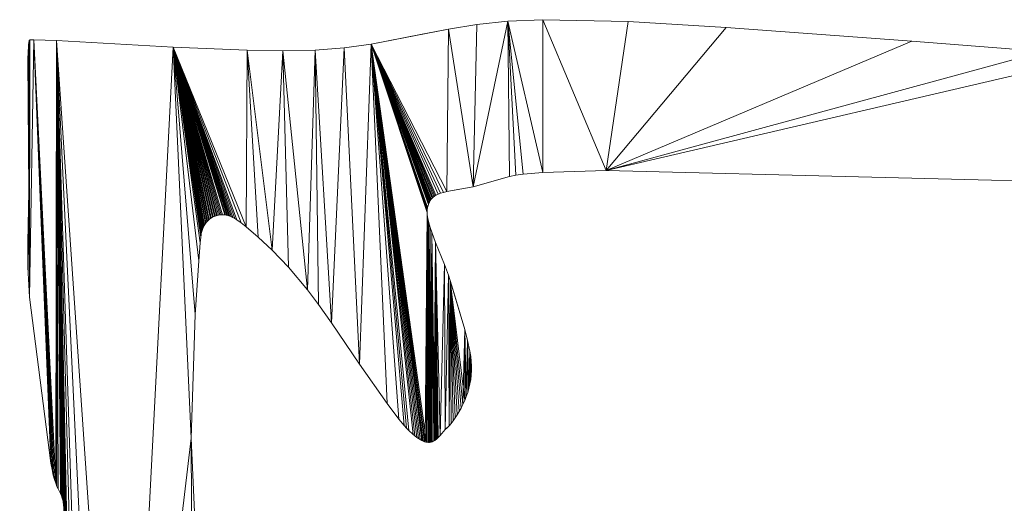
# Model space of a CAD drawing. Header units: metres. Extents: x -2.359 to -1.572, y -0.49 to -0.393.
# Tile 2 of 16: x -2.359 to -2.265, y -0.441 to -0.394. Entities that reach past the tile are written whole.
import ezdxf

# ---------------------------------------------------------------- set-up
doc = ezdxf.new("R2010")
doc.units = ezdxf.units.M
doc.header["$MEASUREMENT"] = 0
doc.layers.add('Nuovo_0', color=7, linetype='Continuous')

# ---------------------------------------------------------------- blocks, each defined once
blk = doc.blocks.new('Solaio_04976B78-522D-4536-BC0E-FB2D486ACFF9', base_point=(-2.35947, -0.479389))
at = {"layer": 'Nuovo_0', "lineweight": 0}
mesh = blk.add_polyface(dxfattribs=at)
corners = [(-2.319935, -0.412362, -0.088), (-2.319969, -0.412596, -0.088), (-2.32537, -0.396672, -0.088), (-2.31986, -0.412084, -0.088), (-2.319815, -0.41196, -0.088), (-2.319764, -0.411845, -0.088), (-2.319647, -0.41164, -0.088), (-2.319505, -0.411465, -0.088), (-2.319339, -0.411316, -0.088), (-2.319147, -0.41119, -0.088), (-2.318928, -0.411084, -0.088), (-2.318681, -0.410992, -0.088), (-2.318405, -0.410913, -0.088), (-2.318098, -0.410841, -0.088), (-2.317919, -0.395222, -0.088), (-2.315543, -0.410367, -0.088), (-2.315206, -0.394791, -0.088), (-2.312215, -0.394473, -0.088), (-2.31208, -0.409381, -0.088), (-2.311468, -0.409268, -0.088), (-2.310742, -0.409164, -0.088), (-2.308864, -0.408986, -0.088), (-2.308852, -0.394319, -0.088), (-2.302786, -0.408806, -0.088), (-2.300675, -0.394497, -0.088), (-2.291259, -0.395074, -0.088), (-2.32537, -0.396672), (-2.319961, -0.412515), (-2.319935, -0.412362), (-2.31986, -0.412084), (-2.319815, -0.41196), (-2.319708, -0.411738), (-2.319579, -0.411549), (-2.319425, -0.411387), (-2.319247, -0.411251), (-2.319147, -0.41119), (-2.318928, -0.411084), (-2.318681, -0.410992), (-2.318405, -0.410913), (-2.318098, -0.410841), (-2.317919, -0.395222), (-2.315543, -0.410367), (-2.315206, -0.394791), (-2.312215, -0.394473), (-2.31208, -0.409381), (-2.311468, -0.409268), (-2.310742, -0.409164), (-2.308864, -0.408986), (-2.308852, -0.394319), (-2.302786, -0.408806), (-2.300675, -0.394497), (-2.291259, -0.395074), (-2.320454, -0.395714, -0.088), (-2.320454, -0.395714), (-2.317386, -0.410706), (-2.317386, -0.410706, -0.088)]
mesh.append_faces([[corners[k] for k in face] for face in [(40, 14, 52, 53), (42, 16, 14, 40), (43, 17, 16, 42), (48, 22, 17, 43), (50, 24, 22, 48), (47, 21, 23, 49), (46, 20, 21, 47), (45, 19, 20, 46), (44, 18, 19, 45), (41, 15, 18, 44), (54, 55, 15, 41), (39, 13, 55, 54), (38, 12, 13, 39)]], dxfattribs={"color": 7})
mesh.append_faces([[corners[k] for k in face] for face in [(0, 1, 2), (3, 0, 2), (6, 5, 2), (7, 6, 2), (8, 7, 2), (9, 8, 2), (10, 9, 2), (11, 10, 2), (13, 2, 14), (15, 13, 14), (26, 27, 28), (26, 28, 29), (26, 30, 31), (26, 31, 32), (26, 32, 33), (26, 33, 34), (26, 35, 36), (26, 36, 37), (40, 26, 39), (40, 39, 41)]], dxfattribs={"vtx0": -1, "vtx1": -1, "vtx2": -1, "color": 7})
mesh.append_faces([[corners[k] for k in face] for face in [(15, 14, 16), (15, 16, 17), (21, 17, 22), (23, 22, 24), (23, 24, 25), (26, 29, 30), (26, 34, 35), (26, 37, 38), (26, 38, 39), (43, 41, 44), (43, 44, 45), (43, 45, 46), (43, 46, 47), (48, 47, 49)]], dxfattribs={"vtx0": -1, "vtx2": -1, "color": 7})
mesh.append_faces([[corners[k] for k in face] for face in [(4, 3, 2), (5, 4, 2), (12, 11, 2), (13, 12, 2), (18, 15, 17), (19, 18, 17), (20, 19, 17), (21, 20, 17), (23, 21, 22), (42, 40, 41), (43, 42, 41), (48, 43, 47), (50, 48, 49), (51, 50, 49)]], dxfattribs={"vtx1": -1, "vtx2": -1, "color": 7})
mesh = blk.add_polyface(dxfattribs=at)
corners = [(-2.302786, -0.408806, -0.088), (-2.291259, -0.395074, -0.088), (-2.273411, -0.396383, -0.088), (-2.260755, -0.397362, -0.088), (-2.255229, -0.39774, -0.088), (-2.251735, -0.410094, -0.088), (-2.249492, -0.397884, -0.088), (-2.243278, -0.397725, -0.088), (-2.240441, -0.410365, -0.088), (-2.236922, -0.397339, -0.088), (-2.233758, -0.410058, -0.088), (-2.232109, -0.409999, -0.088), (-2.230604, -0.410013, -0.088), (-2.229926, -0.410057, -0.088), (-2.229309, -0.410132, -0.088), (-2.229026, -0.410183, -0.088), (-2.228761, -0.410242, -0.088), (-2.228516, -0.410311, -0.088), (-2.228401, -0.41035, -0.088), (-2.228188, -0.410434, -0.088), (-2.228001, -0.410527, -0.088), (-2.22784, -0.410628, -0.088), (-2.227703, -0.410736, -0.088), (-2.227589, -0.410852, -0.088), (-2.227495, -0.410975, -0.088), (-2.273411, -0.396383), (-2.291259, -0.395074), (-2.302786, -0.408806), (-2.260755, -0.397362), (-2.255229, -0.39774), (-2.251735, -0.410094), (-2.249492, -0.397884), (-2.243278, -0.397725), (-2.240441, -0.410365), (-2.236922, -0.397339), (-2.233758, -0.410058), (-2.232109, -0.409999), (-2.230604, -0.410013), (-2.229926, -0.410057), (-2.229309, -0.410132), (-2.229026, -0.410183), (-2.228761, -0.410242), (-2.228516, -0.410311), (-2.228291, -0.410391), (-2.228091, -0.410479), (-2.227918, -0.410576), (-2.227769, -0.410681), (-2.227644, -0.410794), (-2.22754, -0.410913), (-2.225196, -0.396287), (-2.300675, -0.394497, -0.088), (-2.300675, -0.394497), (-2.225196, -0.396287, -0.088)]
mesh.append_faces([[corners[k] for k in face] for face in [(26, 1, 50, 51), (25, 2, 1, 26), (28, 3, 2, 25), (29, 4, 3, 28), (31, 6, 4, 29), (32, 7, 6, 31), (34, 9, 7, 32), (49, 52, 9, 34), (37, 12, 13, 38), (36, 11, 12, 37), (35, 10, 11, 36), (33, 8, 10, 35), (30, 5, 8, 33), (27, 0, 5, 30)]], dxfattribs={"color": 7})
mesh.append_faces([[corners[k] for k in face] for face in [(19, 18, 9), (20, 19, 9), (21, 20, 9), (22, 21, 9), (23, 22, 9), (24, 23, 9), (34, 42, 43), (34, 43, 44), (34, 44, 45), (34, 45, 46), (34, 46, 47), (34, 47, 48)]], dxfattribs={"vtx0": -1, "vtx1": -1, "vtx2": -1, "color": 7})
mesh.append_faces([[corners[k] for k in face] for face in [(0, 1, 2), (0, 2, 3), (0, 3, 4), (5, 4, 6), (5, 6, 7), (8, 7, 9), (29, 27, 30), (32, 30, 33), (34, 33, 35), (34, 35, 36), (34, 36, 37), (34, 37, 38), (34, 38, 39), (34, 39, 40), (34, 40, 41), (34, 41, 42)]], dxfattribs={"vtx0": -1, "vtx2": -1, "color": 7})
mesh.append_faces([[corners[k] for k in face] for face in [(5, 0, 4), (8, 5, 7), (10, 8, 9), (11, 10, 9), (12, 11, 9), (13, 12, 9), (14, 13, 9), (15, 14, 9), (16, 15, 9), (17, 16, 9), (18, 17, 9), (25, 26, 27), (28, 25, 27), (29, 28, 27), (31, 29, 30), (32, 31, 30), (34, 32, 33), (49, 34, 48)]], dxfattribs={"vtx1": -1, "vtx2": -1, "color": 7})
mesh = blk.add_polyface(dxfattribs=at)
corners = [(-2.354976, -0.488702, -0.088), (-2.358053, -0.460468, -0.088), (-2.354939, -0.442973, -0.088), (-2.354893, -0.442298, -0.088), (-2.354875, -0.441736, -0.088), (-2.353992, -0.489188, -0.088), (-2.35558, -0.396311, -0.088), (-2.353802, -0.489243, -0.088), (-2.353594, -0.489295, -0.088), (-2.353123, -0.48939, -0.088), (-2.352564, -0.489472, -0.088), (-2.351132, -0.489602, -0.088), (-2.349198, -0.489691, -0.088), (-2.344385, -0.396948, -0.088), (-2.34266, -0.434508, -0.088), (-2.342482, -0.467989, -0.088), (-2.341745, -0.454365, -0.088), (-2.340453, -0.468195, -0.088), (-2.336059, -0.456184, -0.088), (-2.332931, -0.447752, -0.088), (-2.330557, -0.443931, -0.088), (-2.330373, -0.443815, -0.088), (-2.330184, -0.443719, -0.088), (-2.329992, -0.443641, -0.088), (-2.329797, -0.443581, -0.088), (-2.329599, -0.443539, -0.088), (-2.354939, -0.442973), (-2.358053, -0.460468), (-2.355086, -0.488618), (-2.354893, -0.442298), (-2.354875, -0.441736), (-2.35558, -0.396311), (-2.353992, -0.489188), (-2.353802, -0.489243), (-2.353594, -0.489295), (-2.353123, -0.48939), (-2.352564, -0.489472), (-2.351132, -0.489602), (-2.349198, -0.489691), (-2.34266, -0.434508), (-2.344385, -0.396948), (-2.342482, -0.467989), (-2.341745, -0.454365), (-2.332931, -0.447752), (-2.336059, -0.456184), (-2.340453, -0.468195), (-2.330466, -0.44387), (-2.330279, -0.443764), (-2.330089, -0.443677), (-2.329895, -0.443609), (-2.329699, -0.443558), (-2.359123, -0.471598, -0.088), (-2.359123, -0.471598), (-2.354883, -0.44127), (-2.354883, -0.44127, -0.088), (-2.354895, -0.441069), (-2.354895, -0.441069, -0.088), (-2.354912, -0.440886), (-2.354912, -0.440886, -0.088), (-2.354935, -0.440719), (-2.354935, -0.440719, -0.088), (-2.354962, -0.440567), (-2.354962, -0.440567, -0.088), (-2.354994, -0.440427), (-2.354994, -0.440427, -0.088), (-2.35503, -0.440297), (-2.35503, -0.440297, -0.088), (-2.35507, -0.440177), (-2.35507, -0.440177, -0.088), (-2.355113, -0.440062), (-2.355113, -0.440062, -0.088), (-2.355208, -0.439846), (-2.355208, -0.439846, -0.088), (-2.355427, -0.439407), (-2.355427, -0.439407, -0.088), (-2.355545, -0.439153), (-2.355545, -0.439153, -0.088), (-2.355665, -0.438855), (-2.355665, -0.438855, -0.088), (-2.355786, -0.438498), (-2.355786, -0.438498, -0.088), (-2.355905, -0.438066), (-2.355905, -0.438066, -0.088), (-2.356018, -0.437543), (-2.356018, -0.437543, -0.088)]
mesh.append_faces([[corners[k] for k in face] for face in [(27, 1, 51, 52), (26, 2, 1, 27), (29, 3, 2, 26), (30, 4, 3, 29), (53, 54, 4, 30), (55, 56, 54, 53), (57, 58, 56, 55), (59, 60, 58, 57), (61, 62, 60, 59), (63, 64, 62, 61), (65, 66, 64, 63), (67, 68, 66, 65), (69, 70, 68, 67), (71, 72, 70, 69), (73, 74, 72, 71), (75, 76, 74, 73), (77, 78, 76, 75), (79, 80, 78, 77), (81, 82, 80, 79), (83, 84, 82, 81), (42, 16, 14, 39), (41, 15, 16, 42), (44, 18, 17, 45)]], dxfattribs={"color": 7})
mesh.append_faces([[corners[k] for k in face] for face in [(5, 4, 6), (12, 13, 14), (12, 14, 15), (12, 20, 21), (12, 21, 22), (12, 22, 23), (12, 23, 24), (12, 24, 25), (31, 30, 32), (39, 40, 38), (41, 39, 38), (46, 45, 38), (47, 46, 38), (48, 47, 38), (49, 48, 38), (50, 49, 38)]], dxfattribs={"vtx0": -1, "vtx1": -1, "vtx2": -1, "color": 7})
mesh.append_faces([[corners[k] for k in face] for face in [(0, 1, 2), (0, 2, 3), (0, 3, 4), (31, 32, 33), (31, 33, 34), (31, 34, 35), (31, 35, 36), (31, 36, 37), (31, 37, 38), (43, 44, 45)]], dxfattribs={"vtx0": -1, "vtx2": -1, "color": 7})
mesh.append_faces([[corners[k] for k in face] for face in [(16, 15, 14), (42, 39, 41)]], dxfattribs={"vtx1": -1, "color": 7})
mesh.append_faces([[corners[k] for k in face] for face in [(7, 5, 6), (8, 7, 6), (9, 8, 6), (10, 9, 6), (11, 10, 6), (12, 11, 6), (17, 18, 19), (26, 27, 28), (29, 26, 28), (30, 29, 28)]], dxfattribs={"vtx1": -1, "vtx2": -1, "color": 7})
mesh = blk.add_polyface(dxfattribs=at)
corners = [(-2.358245, -0.410834, -0.088), (-2.358343, -0.39807, -0.088), (-2.358287, -0.396873, -0.088), (-2.358204, -0.396279, -0.088), (-2.358182, -0.420984, -0.088), (-2.358135, -0.396266, -0.088), (-2.35776, -0.396263, -0.088), (-2.355665, -0.438855, -0.088), (-2.35558, -0.396311, -0.088), (-2.341927, -0.417478, -0.088), (-2.342251, -0.422635, -0.088), (-2.344385, -0.396948, -0.088), (-2.341786, -0.415759, -0.088), (-2.341727, -0.415198, -0.088), (-2.341678, -0.414866, -0.088), (-2.341629, -0.414664, -0.088), (-2.34157, -0.414476, -0.088), (-2.3415, -0.4143, -0.088), (-2.341379, -0.414059, -0.088), (-2.34124, -0.413847, -0.088), (-2.341085, -0.413662, -0.088), (-2.340916, -0.413503, -0.088), (-2.340735, -0.413371, -0.088), (-2.340546, -0.413264, -0.088), (-2.34035, -0.413182, -0.088), (-2.34015, -0.413125, -0.088), (-2.339882, -0.413082, -0.088), (-2.339623, -0.413063, -0.088), (-2.33943, -0.413069, -0.088), (-2.339232, -0.413098, -0.088), (-2.358287, -0.396873), (-2.358343, -0.39807), (-2.358245, -0.410834), (-2.358204, -0.396279), (-2.358182, -0.420984), (-2.358158, -0.396268), (-2.35776, -0.396263), (-2.35558, -0.396311), (-2.355665, -0.438855), (-2.344385, -0.396948), (-2.342251, -0.422635), (-2.341927, -0.417478), (-2.341786, -0.415759), (-2.341727, -0.415198), (-2.341678, -0.414866), (-2.341629, -0.414664), (-2.341536, -0.414386), (-2.341422, -0.414136), (-2.341288, -0.413915), (-2.341138, -0.41372), (-2.340973, -0.413553), (-2.340797, -0.413412), (-2.34061, -0.413297), (-2.340416, -0.413207), (-2.340217, -0.413141), (-2.340015, -0.4131), (-2.339752, -0.413069), (-2.339623, -0.413063), (-2.339365, -0.413076), (-2.35827, -0.396727), (-2.35827, -0.396727, -0.088), (-2.358261, -0.396672), (-2.358261, -0.396672, -0.088), (-2.358252, -0.396627), (-2.358252, -0.396627, -0.088), (-2.358158, -0.396268, -0.088), (-2.358135, -0.396266)]
mesh.append_faces([[corners[k] for k in face] for face in [(31, 1, 0, 32), (30, 2, 1, 31), (59, 60, 2, 30), (61, 62, 60, 59), (63, 64, 62, 61), (33, 3, 64, 63), (35, 65, 3, 33), (66, 5, 65, 35), (36, 6, 5, 66), (37, 8, 6, 36), (39, 11, 8, 37)]], dxfattribs={"color": 7})
mesh.append_faces([[corners[k] for k in face] for face in [(0, 2, 3), (4, 0, 3), (4, 3, 5), (14, 13, 11), (17, 16, 11), (18, 17, 11), (19, 18, 11), (20, 19, 11), (21, 20, 11), (22, 21, 11), (23, 22, 11), (24, 23, 11), (25, 24, 11), (26, 25, 11), (27, 26, 11), (28, 27, 11), (29, 28, 11), (33, 30, 32), (33, 32, 34), (36, 35, 34), (39, 43, 44), (39, 45, 46), (39, 46, 47), (39, 47, 48), (39, 48, 49), (39, 49, 50), (39, 50, 51), (39, 51, 52), (39, 52, 53), (39, 53, 54), (39, 54, 55), (39, 55, 56), (39, 57, 58)]], dxfattribs={"vtx0": -1, "vtx1": -1, "vtx2": -1, "color": 7})
mesh.append_faces([[corners[k] for k in face] for face in [(4, 5, 6), (7, 6, 8), (39, 40, 41), (39, 41, 42), (39, 42, 43), (39, 44, 45), (39, 56, 57)]], dxfattribs={"vtx0": -1, "vtx2": -1, "color": 7})
mesh.append_faces([[corners[k] for k in face] for face in [(9, 10, 11), (12, 9, 11), (13, 12, 11), (15, 14, 11), (16, 15, 11), (35, 33, 34), (37, 36, 38)]], dxfattribs={"vtx1": -1, "vtx2": -1, "color": 7})
mesh.append_faces([[corners[k] for k in face] for face in [(0, 1, 2), (30, 31, 32)]], dxfattribs={"vtx2": -1, "color": 7})
mesh = blk.add_polyface(dxfattribs=at)
corners = [(-2.358337, -0.418101, -0.088), (-2.358336, -0.415711, -0.088), (-2.358245, -0.410834, -0.088), (-2.358182, -0.420984, -0.088), (-2.356124, -0.436915, -0.088), (-2.35776, -0.396263, -0.088), (-2.356018, -0.437543, -0.088), (-2.355905, -0.438066, -0.088), (-2.355786, -0.438498, -0.088), (-2.355665, -0.438855, -0.088), (-2.355545, -0.439153, -0.088), (-2.35558, -0.396311, -0.088), (-2.355427, -0.439407, -0.088), (-2.355208, -0.439846, -0.088), (-2.355113, -0.440062, -0.088), (-2.35503, -0.440297, -0.088), (-2.354962, -0.440567, -0.088), (-2.354912, -0.440886, -0.088), (-2.354883, -0.44127, -0.088), (-2.354875, -0.441736, -0.088), (-2.349198, -0.489691, -0.088), (-2.344385, -0.396948, -0.088), (-2.342251, -0.422635, -0.088), (-2.34266, -0.434508, -0.088), (-2.358245, -0.410834), (-2.358336, -0.415711), (-2.358337, -0.418101), (-2.358182, -0.420984), (-2.35776, -0.396263), (-2.356124, -0.436915), (-2.356018, -0.437543), (-2.355905, -0.438066), (-2.355786, -0.438498), (-2.355665, -0.438855), (-2.35558, -0.396311), (-2.355545, -0.439153), (-2.355427, -0.439407), (-2.355208, -0.439846), (-2.355113, -0.440062), (-2.35503, -0.440297), (-2.354962, -0.440567), (-2.354912, -0.440886), (-2.354883, -0.44127), (-2.354875, -0.441736), (-2.344385, -0.396948), (-2.349198, -0.489691), (-2.34266, -0.434508), (-2.342251, -0.422635), (-2.341138, -0.41372), (-2.341138, -0.41372, -0.088), (-2.341085, -0.413662, -0.088), (-2.341085, -0.413662), (-2.34119, -0.413782), (-2.34119, -0.413782, -0.088), (-2.34124, -0.413847), (-2.34124, -0.413847, -0.088), (-2.341288, -0.413915), (-2.341288, -0.413915, -0.088), (-2.341335, -0.413985), (-2.341335, -0.413985, -0.088), (-2.341379, -0.414059), (-2.341379, -0.414059, -0.088), (-2.341422, -0.414136), (-2.341422, -0.414136, -0.088), (-2.341462, -0.414216), (-2.341462, -0.414216, -0.088), (-2.3415, -0.4143), (-2.3415, -0.4143, -0.088), (-2.341536, -0.414386), (-2.341536, -0.414386, -0.088), (-2.34157, -0.414476), (-2.34157, -0.414476, -0.088), (-2.341629, -0.414664), (-2.341629, -0.414664, -0.088), (-2.341678, -0.414866), (-2.341678, -0.414866, -0.088), (-2.341701, -0.415002), (-2.341701, -0.415002, -0.088), (-2.341727, -0.415198), (-2.341727, -0.415198, -0.088), (-2.341786, -0.415759), (-2.341786, -0.415759, -0.088), (-2.341927, -0.417478), (-2.341927, -0.417478, -0.088)]
mesh.append_faces([[corners[k] for k in face] for face in [(29, 4, 6, 30), (27, 3, 4, 29), (26, 0, 3, 27), (25, 1, 0, 26), (24, 2, 1, 25), (46, 23, 22, 47), (48, 49, 50, 51), (52, 53, 49, 48), (54, 55, 53, 52), (56, 57, 55, 54), (58, 59, 57, 56), (60, 61, 59, 58), (62, 63, 61, 60), (64, 65, 63, 62), (66, 67, 65, 64), (68, 69, 67, 66), (70, 71, 69, 68), (72, 73, 71, 70), (74, 75, 73, 72), (76, 77, 75, 74), (78, 79, 77, 76), (80, 81, 79, 78), (82, 83, 81, 80), (47, 22, 83, 82)]], dxfattribs={"color": 7})
mesh.append_faces([[corners[k] for k in face] for face in [(15, 14, 11), (16, 15, 11), (17, 16, 11), (18, 17, 11), (34, 38, 39), (34, 39, 40), (34, 40, 41), (34, 41, 42)]], dxfattribs={"vtx0": -1, "vtx1": -1, "vtx2": -1, "color": 7})
mesh.append_faces([[corners[k] for k in face] for face in [(20, 11, 21), (24, 26, 27), (28, 27, 29), (28, 29, 30), (28, 30, 31), (28, 31, 32), (28, 32, 33), (34, 33, 35), (34, 35, 36), (34, 36, 37), (34, 37, 38), (34, 42, 43), (44, 46, 47)]], dxfattribs={"vtx0": -1, "vtx2": -1, "color": 7})
mesh.append_faces([[corners[k] for k in face] for face in [(3, 0, 2), (4, 3, 5), (6, 4, 5), (7, 6, 5), (8, 7, 5), (9, 8, 5), (10, 9, 11), (12, 10, 11), (13, 12, 11), (14, 13, 11), (19, 18, 11), (22, 23, 21), (44, 34, 45)]], dxfattribs={"vtx1": -1, "vtx2": -1, "color": 7})
mesh.append_faces([[corners[k] for k in face] for face in [(0, 1, 2), (24, 25, 26)]], dxfattribs={"vtx2": -1, "color": 7})
mesh = blk.add_polyface(dxfattribs=at)
corners = [(-2.339022, -0.413154, -0.088), (-2.339232, -0.413098, -0.088), (-2.344385, -0.396948, -0.088), (-2.338795, -0.413243, -0.088), (-2.338632, -0.413323, -0.088), (-2.338457, -0.413421, -0.088), (-2.338269, -0.413539, -0.088), (-2.337848, -0.413838, -0.088), (-2.337355, -0.414234, -0.088), (-2.337265, -0.397259, -0.088), (-2.336202, -0.415221, -0.088), (-2.334857, -0.416473, -0.088), (-2.33385, -0.39731, -0.088), (-2.333292, -0.418111, -0.088), (-2.331475, -0.42026, -0.088), (-2.330731, -0.39725, -0.088), (-2.3304, -0.421686, -0.088), (-2.329168, -0.423438, -0.088), (-2.327947, -0.397035, -0.088), (-2.326466, -0.427417, -0.088), (-2.32537, -0.396672, -0.088), (-2.319969, -0.412596, -0.088), (-2.319974, -0.412851, -0.088), (-2.344385, -0.396948), (-2.339365, -0.413076), (-2.339163, -0.413113), (-2.338948, -0.41318), (-2.338795, -0.413243), (-2.338632, -0.413323), (-2.338457, -0.413421), (-2.338269, -0.413539), (-2.337848, -0.413838), (-2.337355, -0.414234), (-2.337265, -0.397259), (-2.336202, -0.415221), (-2.334857, -0.416473), (-2.33385, -0.39731), (-2.333292, -0.418111), (-2.331475, -0.42026), (-2.330731, -0.39725), (-2.3304, -0.421686), (-2.327947, -0.397035), (-2.329168, -0.423438), (-2.32537, -0.396672), (-2.326466, -0.427417), (-2.319976, -0.412764), (-2.319961, -0.412515), (-2.320454, -0.395714), (-2.320454, -0.395714, -0.088), (-2.339022, -0.413154), (-2.338948, -0.41318, -0.088), (-2.339093, -0.413132), (-2.339093, -0.413132, -0.088), (-2.339163, -0.413113, -0.088), (-2.339232, -0.413098), (-2.339299, -0.413085), (-2.339299, -0.413085, -0.088), (-2.339365, -0.413076, -0.088), (-2.33943, -0.413069), (-2.33943, -0.413069, -0.088), (-2.339495, -0.413065), (-2.339495, -0.413065, -0.088), (-2.339623, -0.413063), (-2.339623, -0.413063, -0.088), (-2.339752, -0.413069), (-2.339752, -0.413069, -0.088), (-2.339882, -0.413082), (-2.339882, -0.413082, -0.088), (-2.340015, -0.4131), (-2.340015, -0.4131, -0.088), (-2.340082, -0.413111), (-2.340082, -0.413111, -0.088), (-2.34015, -0.413125), (-2.34015, -0.413125, -0.088), (-2.340217, -0.413141), (-2.340217, -0.413141, -0.088), (-2.340284, -0.41316), (-2.340284, -0.41316, -0.088), (-2.34035, -0.413182), (-2.34035, -0.413182, -0.088), (-2.340416, -0.413207), (-2.340416, -0.413207, -0.088)]
mesh.append_faces([[corners[k] for k in face] for face in [(33, 9, 2, 23), (36, 12, 9, 33), (39, 15, 12, 36), (41, 18, 15, 39), (43, 20, 18, 41), (47, 48, 20, 43), (49, 0, 50, 26), (51, 52, 0, 49), (25, 53, 52, 51), (54, 1, 53, 25), (55, 56, 1, 54), (24, 57, 56, 55), (58, 59, 57, 24), (60, 61, 59, 58), (62, 63, 61, 60), (64, 65, 63, 62), (66, 67, 65, 64), (68, 69, 67, 66), (70, 71, 69, 68), (72, 73, 71, 70), (74, 75, 73, 72), (76, 77, 75, 74), (78, 79, 77, 76), (80, 81, 79, 78)]], dxfattribs={"color": 7})
mesh.append_faces([[corners[k] for k in face] for face in [(0, 1, 2), (3, 0, 2), (21, 22, 20), (23, 24, 25), (23, 25, 26), (43, 45, 46)]], dxfattribs={"vtx0": -1, "vtx1": -1, "vtx2": -1, "color": 7})
mesh.append_faces([[corners[k] for k in face] for face in [(8, 2, 9), (11, 9, 12), (14, 12, 15), (17, 15, 18), (19, 18, 20), (23, 26, 27), (23, 27, 28), (23, 28, 29), (23, 29, 30), (23, 30, 31), (23, 31, 32), (33, 32, 34), (33, 34, 35), (36, 35, 37), (36, 37, 38), (39, 38, 40)]], dxfattribs={"vtx0": -1, "vtx2": -1, "color": 7})
mesh.append_faces([[corners[k] for k in face] for face in [(4, 3, 2), (5, 4, 2), (6, 5, 2), (7, 6, 2), (8, 7, 2), (10, 8, 9), (11, 10, 9), (13, 11, 12), (14, 13, 12), (16, 14, 15), (33, 23, 32), (36, 33, 35), (39, 36, 38), (41, 39, 42), (43, 41, 44)]], dxfattribs={"vtx1": -1, "vtx2": -1, "color": 7})
mesh = blk.add_polyface(dxfattribs=at)
corners = [(-2.329168, -0.423438, -0.088), (-2.3304, -0.421686, -0.088), (-2.330731, -0.39725, -0.088), (-2.326466, -0.427417, -0.088), (-2.327947, -0.397035, -0.088), (-2.323832, -0.431199, -0.088), (-2.32537, -0.396672, -0.088), (-2.322687, -0.432705, -0.088), (-2.322182, -0.433306, -0.088), (-2.32195, -0.433563, -0.088), (-2.321733, -0.433787, -0.088), (-2.321334, -0.434158, -0.088), (-2.321149, -0.434313, -0.088), (-2.320974, -0.434449, -0.088), (-2.320808, -0.434566, -0.088), (-2.320649, -0.434665, -0.088), (-2.320499, -0.434747, -0.088), (-2.320357, -0.434812, -0.088), (-2.320156, -0.434881, -0.088), (-2.319974, -0.412851, -0.088), (-2.330731, -0.39725), (-2.3304, -0.421686), (-2.329168, -0.423438), (-2.327947, -0.397035), (-2.326466, -0.427417), (-2.32537, -0.396672), (-2.323832, -0.431199), (-2.322687, -0.432705), (-2.322182, -0.433306), (-2.32195, -0.433563), (-2.321733, -0.433787), (-2.321334, -0.434158), (-2.321149, -0.434313), (-2.320974, -0.434449), (-2.320808, -0.434566), (-2.320649, -0.434665), (-2.320427, -0.434781), (-2.320221, -0.434862), (-2.32003, -0.434909), (-2.319976, -0.412764), (-2.331475, -0.42026), (-2.331475, -0.42026, -0.088), (-2.333292, -0.418111), (-2.333292, -0.418111, -0.088), (-2.334857, -0.416473), (-2.334857, -0.416473, -0.088), (-2.336202, -0.415221), (-2.336202, -0.415221, -0.088), (-2.337355, -0.414234), (-2.337355, -0.414234, -0.088), (-2.337848, -0.413838), (-2.337848, -0.413838, -0.088), (-2.338269, -0.413539), (-2.338269, -0.413539, -0.088), (-2.338457, -0.413421), (-2.338457, -0.413421, -0.088), (-2.338632, -0.413323), (-2.338632, -0.413323, -0.088), (-2.338795, -0.413243), (-2.338795, -0.413243, -0.088), (-2.338948, -0.41318), (-2.338948, -0.41318, -0.088), (-2.340481, -0.413234), (-2.340481, -0.413234, -0.088), (-2.340416, -0.413207, -0.088), (-2.340416, -0.413207), (-2.340546, -0.413264), (-2.340546, -0.413264, -0.088), (-2.34061, -0.413297), (-2.34061, -0.413297, -0.088), (-2.340673, -0.413332), (-2.340673, -0.413332, -0.088), (-2.340735, -0.413371), (-2.340735, -0.413371, -0.088), (-2.340797, -0.413412), (-2.340797, -0.413412, -0.088), (-2.340857, -0.413456), (-2.340857, -0.413456, -0.088), (-2.340916, -0.413503), (-2.340916, -0.413503, -0.088), (-2.340973, -0.413553), (-2.340973, -0.413553, -0.088), (-2.34103, -0.413606), (-2.34103, -0.413606, -0.088), (-2.341085, -0.413662), (-2.341085, -0.413662, -0.088)]
mesh.append_faces([[corners[k] for k in face] for face in [(29, 9, 10, 30), (28, 8, 9, 29), (27, 7, 8, 28), (26, 5, 7, 27), (24, 3, 5, 26), (22, 0, 3, 24), (21, 1, 0, 22), (40, 41, 1, 21), (42, 43, 41, 40), (44, 45, 43, 42), (46, 47, 45, 44), (48, 49, 47, 46), (50, 51, 49, 48), (52, 53, 51, 50), (54, 55, 53, 52), (56, 57, 55, 54), (58, 59, 57, 56), (60, 61, 59, 58), (62, 63, 64, 65), (66, 67, 63, 62), (68, 69, 67, 66), (70, 71, 69, 68), (72, 73, 71, 70), (74, 75, 73, 72), (76, 77, 75, 74), (78, 79, 77, 76), (80, 81, 79, 78), (82, 83, 81, 80), (84, 85, 83, 82)]], dxfattribs={"color": 7})
mesh.append_faces([[corners[k] for k in face] for face in [(17, 16, 6), (18, 17, 6), (19, 18, 6), (25, 35, 36), (25, 36, 37), (25, 37, 38), (25, 38, 39)]], dxfattribs={"vtx0": -1, "vtx1": -1, "vtx2": -1, "color": 7})
mesh.append_faces([[corners[k] for k in face] for face in [(20, 21, 22), (23, 22, 24), (25, 24, 26), (25, 26, 27), (25, 27, 28), (25, 28, 29), (25, 29, 30), (25, 30, 31), (25, 31, 32), (25, 32, 33), (25, 33, 34), (25, 34, 35)]], dxfattribs={"vtx0": -1, "vtx2": -1, "color": 7})
mesh.append_faces([[corners[k] for k in face] for face in [(0, 1, 2), (3, 0, 4), (5, 3, 6), (7, 5, 6), (8, 7, 6), (9, 8, 6), (10, 9, 6), (11, 10, 6), (12, 11, 6), (13, 12, 6), (14, 13, 6), (15, 14, 6), (16, 15, 6)]], dxfattribs={"vtx1": -1, "vtx2": -1, "color": 7})
mesh = blk.add_polyface(dxfattribs=at)
corners = [(-2.31997, -0.434918, -0.088), (-2.319974, -0.412851, -0.088), (-2.319963, -0.413032, -0.088), (-2.319942, -0.413222, -0.088), (-2.31991, -0.41342, -0.088), (-2.319817, -0.413837, -0.088), (-2.319796, -0.434925, -0.088), (-2.319692, -0.414281, -0.088), (-2.319634, -0.434905, -0.088), (-2.319538, -0.414748, -0.088), (-2.31934, -0.434795, -0.088), (-2.319168, -0.415735, -0.088), (-2.318743, -0.434276, -0.088), (-2.318323, -0.417824, -0.088), (-2.318242, -0.433705, -0.088), (-2.31793, -0.41887, -0.088), (-2.319963, -0.413032), (-2.319976, -0.412764), (-2.32003, -0.434909), (-2.319942, -0.413222), (-2.31991, -0.41342), (-2.319817, -0.413837), (-2.319853, -0.434926), (-2.319692, -0.414281), (-2.319538, -0.414748), (-2.319687, -0.434915), (-2.319168, -0.415735), (-2.319248, -0.43474), (-2.318323, -0.417824), (-2.318743, -0.434276), (-2.31793, -0.41887), (-2.318242, -0.433705), (-2.31776, -0.419381), (-2.317868, -0.433325), (-2.318681, -0.410992), (-2.318681, -0.410992, -0.088), (-2.318405, -0.410913, -0.088), (-2.318405, -0.410913), (-2.318808, -0.411036), (-2.318808, -0.411036, -0.088), (-2.318928, -0.411084), (-2.318928, -0.411084, -0.088), (-2.319041, -0.411135), (-2.319041, -0.411135, -0.088), (-2.319147, -0.41119), (-2.319147, -0.41119, -0.088), (-2.319247, -0.411251), (-2.319247, -0.411251, -0.088), (-2.319294, -0.411283), (-2.319294, -0.411283, -0.088), (-2.319339, -0.411316), (-2.319339, -0.411316, -0.088), (-2.319383, -0.411351), (-2.319383, -0.411351, -0.088), (-2.319425, -0.411387), (-2.319425, -0.411387, -0.088), (-2.319466, -0.411425), (-2.319466, -0.411425, -0.088), (-2.319505, -0.411465), (-2.319505, -0.411465, -0.088), (-2.319543, -0.411506), (-2.319543, -0.411506, -0.088), (-2.319579, -0.411549), (-2.319579, -0.411549, -0.088), (-2.319613, -0.411593), (-2.319613, -0.411593, -0.088), (-2.319647, -0.41164), (-2.319647, -0.41164, -0.088), (-2.319678, -0.411688), (-2.319678, -0.411688, -0.088), (-2.319708, -0.411738), (-2.319708, -0.411738, -0.088), (-2.319737, -0.411791), (-2.319737, -0.411791, -0.088), (-2.319764, -0.411845), (-2.319764, -0.411845, -0.088), (-2.319815, -0.41196), (-2.319815, -0.41196, -0.088), (-2.31986, -0.412084), (-2.31986, -0.412084, -0.088), (-2.3199, -0.412218), (-2.3199, -0.412218, -0.088), (-2.319935, -0.412362), (-2.319935, -0.412362, -0.088), (-2.31995, -0.412437), (-2.31995, -0.412437, -0.088), (-2.319961, -0.412515), (-2.319961, -0.412515, -0.088), (-2.319969, -0.412596), (-2.319969, -0.412596, -0.088), (-2.319974, -0.412679), (-2.319974, -0.412679, -0.088), (-2.319976, -0.412764, -0.088), (-2.319974, -0.412851), (-2.31776, -0.419381, -0.088), (-2.317614, -0.419878), (-2.317614, -0.419878, -0.088), (-2.316368, -0.424084), (-2.316368, -0.424084, -0.088)]
mesh.append_faces([[corners[k] for k in face] for face in [(34, 35, 36, 37), (38, 39, 35, 34), (40, 41, 39, 38), (42, 43, 41, 40), (44, 45, 43, 42), (46, 47, 45, 44), (48, 49, 47, 46), (50, 51, 49, 48), (52, 53, 51, 50), (54, 55, 53, 52), (56, 57, 55, 54), (58, 59, 57, 56), (60, 61, 59, 58), (62, 63, 61, 60), (64, 65, 63, 62), (66, 67, 65, 64), (68, 69, 67, 66), (70, 71, 69, 68), (72, 73, 71, 70), (74, 75, 73, 72), (76, 77, 75, 74), (78, 79, 77, 76), (80, 81, 79, 78), (82, 83, 81, 80), (84, 85, 83, 82), (86, 87, 85, 84), (88, 89, 87, 86), (90, 91, 89, 88), (17, 92, 91, 90), (93, 1, 92, 17), (16, 2, 1, 93), (19, 3, 2, 16), (20, 4, 3, 19), (21, 5, 4, 20), (23, 7, 5, 21), (24, 9, 7, 23), (26, 11, 9, 24), (28, 13, 11, 26), (30, 15, 13, 28), (32, 94, 15, 30), (95, 96, 94, 32), (97, 98, 96, 95)]], dxfattribs={"color": 7})
mesh.append_faces([[corners[k] for k in face] for face in [(16, 17, 18)]], dxfattribs={"vtx0": -1, "vtx1": -1, "vtx2": -1, "color": 7})
mesh.append_faces([[corners[k] for k in face] for face in [(0, 1, 2), (0, 2, 3), (0, 3, 4), (0, 4, 5), (6, 5, 7), (8, 7, 9), (10, 9, 11), (12, 11, 13), (14, 13, 15)]], dxfattribs={"vtx0": -1, "vtx2": -1, "color": 7})
mesh.append_faces([[corners[k] for k in face] for face in [(19, 16, 18), (20, 19, 18), (21, 20, 22), (23, 21, 22), (24, 23, 25), (26, 24, 27), (28, 26, 29), (30, 28, 31), (32, 30, 33)]], dxfattribs={"vtx1": -1, "vtx2": -1, "color": 7})
mesh = blk.add_polyface(dxfattribs=at)
corners = [(-2.31997, -0.434918, -0.088), (-2.320156, -0.434881, -0.088), (-2.319974, -0.412851, -0.088), (-2.319796, -0.434925, -0.088), (-2.319817, -0.413837, -0.088), (-2.319634, -0.434905, -0.088), (-2.319692, -0.414281, -0.088), (-2.319483, -0.434861, -0.088), (-2.319538, -0.414748, -0.088), (-2.31934, -0.434795, -0.088), (-2.31916, -0.434677, -0.088), (-2.319168, -0.415735, -0.088), (-2.318989, -0.434532, -0.088), (-2.318743, -0.434276, -0.088), (-2.317868, -0.433325, -0.088), (-2.31793, -0.41887, -0.088), (-2.31776, -0.419381, -0.088), (-2.317476, -0.432852, -0.088), (-2.317673, -0.433102, -0.088), (-2.317278, -0.432578, -0.088), (-2.317083, -0.432281, -0.088), (-2.316893, -0.431963, -0.088), (-2.316709, -0.431626, -0.088), (-2.316534, -0.431271, -0.088), (-2.316369, -0.430901, -0.088), (-2.316368, -0.424084, -0.088), (-2.316218, -0.430518, -0.088), (-2.316091, -0.425145, -0.088), (-2.315963, -0.429718, -0.088), (-2.316082, -0.430123, -0.088), (-2.315873, -0.42617, -0.088), (-2.315864, -0.429305, -0.088), (-2.315794, -0.426663, -0.088), (-2.315787, -0.428886, -0.088), (-2.315737, -0.42714, -0.088), (-2.315733, -0.428462, -0.088), (-2.315706, -0.428037, -0.088), (-2.315707, -0.427599, -0.088), (-2.31991, -0.41342), (-2.32003, -0.434909), (-2.319853, -0.434926), (-2.319692, -0.414281), (-2.319687, -0.434915), (-2.319538, -0.414748), (-2.319533, -0.434878), (-2.31934, -0.434795), (-2.319248, -0.43474), (-2.319168, -0.415735), (-2.319074, -0.434608), (-2.318906, -0.434451), (-2.318743, -0.434276), (-2.31776, -0.419381), (-2.317673, -0.433102), (-2.317476, -0.432852), (-2.317278, -0.432578), (-2.317083, -0.432281), (-2.316893, -0.431963), (-2.316709, -0.431626), (-2.316534, -0.431271), (-2.316368, -0.424084), (-2.316369, -0.430901), (-2.316218, -0.430518), (-2.316091, -0.425145), (-2.316082, -0.430123), (-2.315963, -0.429718), (-2.315873, -0.42617), (-2.315864, -0.429305), (-2.315794, -0.426663), (-2.315787, -0.428886), (-2.315737, -0.42714), (-2.315733, -0.428462), (-2.315707, -0.427599), (-2.315706, -0.428037)]
mesh.append_faces([[corners[k] for k in face] for face in [(62, 27, 25, 59), (65, 30, 27, 62), (67, 32, 30, 65), (69, 34, 32, 67), (71, 37, 34, 69), (72, 36, 37, 71), (70, 35, 36, 72)]], dxfattribs={"color": 7})
mesh.append_faces([[corners[k] for k in face] for face in [(71, 70, 72)]], dxfattribs={"vtx0": -1, "color": 7})
mesh.append_faces([[corners[k] for k in face] for face in [(37, 35, 34)]], dxfattribs={"vtx0": -1, "vtx1": -1, "color": 7})
mesh.append_faces([[corners[k] for k in face] for face in [(0, 1, 2), (3, 0, 4), (5, 3, 6), (7, 5, 8), (9, 7, 8), (10, 9, 11), (12, 10, 11), (13, 12, 11), (24, 16, 25), (38, 39, 40), (41, 40, 42), (43, 42, 44), (43, 44, 45), (43, 45, 46), (47, 46, 48), (47, 48, 49), (59, 51, 58)]], dxfattribs={"vtx0": -1, "vtx1": -1, "vtx2": -1, "color": 7})
mesh.append_faces([[corners[k] for k in face] for face in [(14, 15, 16), (26, 25, 27), (28, 27, 30), (31, 30, 32), (33, 32, 34), (47, 49, 50), (51, 52, 53), (51, 53, 54), (51, 54, 55), (51, 55, 56), (51, 56, 57), (51, 57, 58), (59, 60, 61), (62, 63, 64), (65, 64, 66), (67, 66, 68), (69, 68, 70)]], dxfattribs={"vtx0": -1, "vtx2": -1, "color": 7})
mesh.append_faces([[corners[k] for k in face] for face in [(36, 35, 37)]], dxfattribs={"vtx1": -1, "color": 7})
mesh.append_faces([[corners[k] for k in face] for face in [(17, 18, 16), (19, 17, 16), (20, 19, 16), (21, 20, 16), (22, 21, 16), (23, 22, 16), (24, 23, 16), (26, 24, 25), (28, 29, 27), (31, 28, 30), (33, 31, 32), (35, 33, 34), (62, 59, 61), (65, 62, 64), (67, 65, 66), (69, 67, 68), (71, 69, 70)]], dxfattribs={"vtx1": -1, "vtx2": -1, "color": 7})
mesh = blk.add_polyface(dxfattribs=at)
corners = [(-2.307684, -0.488015, -0.088), (-2.290345, -0.472925, -0.088), (-2.288311, -0.472863, -0.088), (-2.286559, -0.472714, -0.088), (-2.285018, -0.472505, -0.088), (-2.284979, -0.485259, -0.088), (-2.283615, -0.472262, -0.088), (-2.280943, -0.471785, -0.088), (-2.279531, -0.471605, -0.088), (-2.277974, -0.471499, -0.088), (-2.277041, -0.484654, -0.088), (-2.27452, -0.471493, -0.088), (-2.270898, -0.471641, -0.088), (-2.269954, -0.484502, -0.088), (-2.263876, -0.471974, -0.088), (-2.261415, -0.48477, -0.088), (-2.254049, -0.485369, -0.088), (-2.253421, -0.48546, -0.088), (-2.252879, -0.485561, -0.088), (-2.252413, -0.485671, -0.088), (-2.25201, -0.485787, -0.088), (-2.25194, -0.472084, -0.088), (-2.238716, -0.488329, -0.088), (-2.235859, -0.471315, -0.088), (-2.225426, -0.469966, -0.088), (-2.21988, -0.469268, -0.088), (-2.288311, -0.472863), (-2.290345, -0.472925), (-2.307684, -0.488015), (-2.286559, -0.472714), (-2.285018, -0.472505), (-2.283615, -0.472262), (-2.284979, -0.485259), (-2.280943, -0.471785), (-2.279531, -0.471605), (-2.277974, -0.471499), (-2.277041, -0.484654), (-2.27452, -0.471493), (-2.270898, -0.471641), (-2.269954, -0.484502), (-2.263876, -0.471974), (-2.261415, -0.48477), (-2.254049, -0.485369), (-2.253421, -0.48546), (-2.252879, -0.485561), (-2.252413, -0.485671), (-2.25201, -0.485787), (-2.25194, -0.472084), (-2.235859, -0.471315), (-2.238716, -0.488329), (-2.225426, -0.469966), (-2.21988, -0.469268), (-2.302066, -0.472832, -0.088), (-2.302066, -0.472832), (-2.227234, -0.414971), (-2.227234, -0.414971, -0.088), (-2.227191, -0.415073, -0.088), (-2.227191, -0.415073), (-2.227273, -0.414869), (-2.227273, -0.414869, -0.088), (-2.227307, -0.414768), (-2.227307, -0.414768, -0.088), (-2.227336, -0.414666), (-2.227336, -0.414666, -0.088)]
mesh.append_faces([[corners[k] for k in face] for face in [(27, 1, 52, 53), (26, 2, 1, 27), (29, 3, 2, 26), (30, 4, 3, 29), (31, 6, 4, 30), (33, 7, 6, 31), (34, 8, 7, 33), (35, 9, 8, 34), (37, 11, 9, 35), (38, 12, 11, 37), (40, 14, 12, 38), (47, 21, 14, 40), (48, 23, 21, 47), (50, 24, 23, 48), (54, 55, 56, 57), (58, 59, 55, 54), (60, 61, 59, 58), (62, 63, 61, 60)]], dxfattribs={"color": 7})
mesh.append_faces([[corners[k] for k in face] for face in [(0, 1, 2), (0, 2, 3), (0, 3, 4), (5, 4, 6), (5, 6, 7), (5, 7, 8), (5, 8, 9), (10, 9, 11), (10, 11, 12), (13, 12, 14), (20, 14, 21), (22, 21, 23), (22, 23, 24), (22, 24, 25), (35, 32, 36), (38, 36, 39), (40, 39, 41), (40, 41, 42), (40, 42, 43), (40, 43, 44), (40, 44, 45), (40, 45, 46)]], dxfattribs={"vtx0": -1, "vtx2": -1, "color": 7})
mesh.append_faces([[corners[k] for k in face] for face in [(10, 5, 9), (13, 10, 12), (15, 13, 14), (16, 15, 14), (17, 16, 14), (18, 17, 14), (19, 18, 14), (26, 27, 28), (29, 26, 28), (30, 29, 28), (31, 30, 32), (33, 31, 32), (34, 33, 32), (35, 34, 32), (37, 35, 36), (38, 37, 36), (40, 38, 39), (47, 40, 46), (48, 47, 49), (50, 48, 49), (51, 50, 49)]], dxfattribs={"vtx1": -1, "vtx2": -1, "color": 7})
mesh = blk.add_polyface(dxfattribs=at)
corners = [(-2.318242, -0.433705, -0.088), (-2.318743, -0.434276, -0.088), (-2.318323, -0.417824, -0.088), (-2.317868, -0.433325, -0.088), (-2.31793, -0.41887, -0.088), (-2.317673, -0.433102, -0.088), (-2.31776, -0.419381, -0.088), (-2.316082, -0.430123, -0.088), (-2.316218, -0.430518, -0.088), (-2.316091, -0.425145, -0.088), (-2.318323, -0.417824), (-2.318743, -0.434276), (-2.318242, -0.433705), (-2.31793, -0.41887), (-2.317868, -0.433325), (-2.31776, -0.419381), (-2.317673, -0.433102), (-2.316368, -0.424084), (-2.316534, -0.431271), (-2.316369, -0.430901), (-2.316091, -0.425145), (-2.316218, -0.430518), (-2.316082, -0.430123), (-2.315787, -0.428886), (-2.315787, -0.428886, -0.088), (-2.315733, -0.428462, -0.088), (-2.315733, -0.428462), (-2.315864, -0.429305), (-2.315864, -0.429305, -0.088), (-2.315963, -0.429718), (-2.315963, -0.429718, -0.088), (-2.316369, -0.430901, -0.088), (-2.316534, -0.431271, -0.088), (-2.316709, -0.431626), (-2.316709, -0.431626, -0.088), (-2.316893, -0.431963), (-2.316893, -0.431963, -0.088), (-2.317083, -0.432281), (-2.317083, -0.432281, -0.088), (-2.317278, -0.432578), (-2.317278, -0.432578, -0.088), (-2.317476, -0.432852), (-2.317476, -0.432852, -0.088), (-2.318059, -0.433519), (-2.318059, -0.433519, -0.088), (-2.318414, -0.433897), (-2.318414, -0.433897, -0.088), (-2.318906, -0.434451), (-2.318906, -0.434451, -0.088), (-2.318989, -0.434532), (-2.318989, -0.434532, -0.088), (-2.319074, -0.434608), (-2.319074, -0.434608, -0.088), (-2.31916, -0.434677), (-2.31916, -0.434677, -0.088), (-2.319248, -0.43474), (-2.319248, -0.43474, -0.088), (-2.319294, -0.434768), (-2.319294, -0.434768, -0.088), (-2.31934, -0.434795), (-2.31934, -0.434795, -0.088), (-2.319387, -0.434819), (-2.319387, -0.434819, -0.088), (-2.319434, -0.434841), (-2.319434, -0.434841, -0.088), (-2.319483, -0.434861), (-2.319483, -0.434861, -0.088), (-2.319533, -0.434878), (-2.319533, -0.434878, -0.088), (-2.319583, -0.434893), (-2.319583, -0.434893, -0.088), (-2.319634, -0.434905), (-2.319634, -0.434905, -0.088), (-2.319687, -0.434915), (-2.319687, -0.434915, -0.088), (-2.319741, -0.434921), (-2.319741, -0.434921, -0.088), (-2.319796, -0.434925), (-2.319796, -0.434925, -0.088), (-2.319853, -0.434926), (-2.319853, -0.434926, -0.088), (-2.319911, -0.434924), (-2.319911, -0.434924, -0.088), (-2.31997, -0.434918), (-2.31997, -0.434918, -0.088), (-2.32003, -0.434909), (-2.32003, -0.434909, -0.088), (-2.320092, -0.434897), (-2.320092, -0.434897, -0.088), (-2.320156, -0.434881), (-2.320156, -0.434881, -0.088), (-2.320221, -0.434862), (-2.320221, -0.434862, -0.088), (-2.320288, -0.434839), (-2.320288, -0.434839, -0.088), (-2.320357, -0.434812), (-2.320357, -0.434812, -0.088), (-2.320427, -0.434781), (-2.320427, -0.434781, -0.088), (-2.320499, -0.434747), (-2.320499, -0.434747, -0.088), (-2.320649, -0.434665), (-2.320649, -0.434665, -0.088), (-2.320808, -0.434566), (-2.320808, -0.434566, -0.088), (-2.320974, -0.434449), (-2.320974, -0.434449, -0.088), (-2.321149, -0.434313), (-2.321149, -0.434313, -0.088), (-2.321334, -0.434158), (-2.321334, -0.434158, -0.088), (-2.321733, -0.433787), (-2.321733, -0.433787, -0.088)]
mesh.append_faces([[corners[k] for k in face] for face in [(23, 24, 25, 26), (27, 28, 24, 23), (29, 30, 28, 27), (22, 7, 30, 29), (21, 8, 7, 22), (19, 31, 8, 21), (18, 32, 31, 19), (33, 34, 32, 18), (35, 36, 34, 33), (37, 38, 36, 35), (39, 40, 38, 37), (41, 42, 40, 39), (16, 5, 42, 41), (14, 3, 5, 16), (43, 44, 3, 14), (12, 0, 44, 43), (45, 46, 0, 12), (11, 1, 46, 45), (47, 48, 1, 11), (49, 50, 48, 47), (51, 52, 50, 49), (53, 54, 52, 51), (55, 56, 54, 53), (57, 58, 56, 55), (59, 60, 58, 57), (61, 62, 60, 59), (63, 64, 62, 61), (65, 66, 64, 63), (67, 68, 66, 65), (69, 70, 68, 67), (71, 72, 70, 69), (73, 74, 72, 71), (75, 76, 74, 73), (77, 78, 76, 75), (79, 80, 78, 77), (81, 82, 80, 79), (83, 84, 82, 81), (85, 86, 84, 83), (87, 88, 86, 85), (89, 90, 88, 87), (91, 92, 90, 89), (93, 94, 92, 91), (95, 96, 94, 93), (97, 98, 96, 95), (99, 100, 98, 97), (101, 102, 100, 99), (103, 104, 102, 101), (105, 106, 104, 103), (107, 108, 106, 105), (109, 110, 108, 107), (111, 112, 110, 109)]], dxfattribs={"color": 7})
mesh.append_faces([[corners[k] for k in face] for face in [(0, 1, 2), (3, 0, 4), (10, 11, 12), (13, 12, 14)]], dxfattribs={"vtx0": -1, "vtx1": -1, "vtx2": -1, "color": 7})
mesh.append_faces([[corners[k] for k in face] for face in [(15, 14, 16), (17, 18, 19), (20, 21, 22)]], dxfattribs={"vtx0": -1, "vtx2": -1, "color": 7})
mesh.append_faces([[corners[k] for k in face] for face in [(5, 3, 6), (7, 8, 9)]], dxfattribs={"vtx1": -1, "vtx2": -1, "color": 7})

msp = doc.modelspace()

# ---------------------------------------------------------------- block references
at = {"layer": 'Nuovo_0', "color": 7, "linetype": 'Continuous', "lineweight": 18}
msp.add_blockref('Solaio_04976B78-522D-4536-BC0E-FB2D486ACFF9', (-2.35947, -0.479389), dxfattribs=at)

doc.saveas('drawing.dxf')
